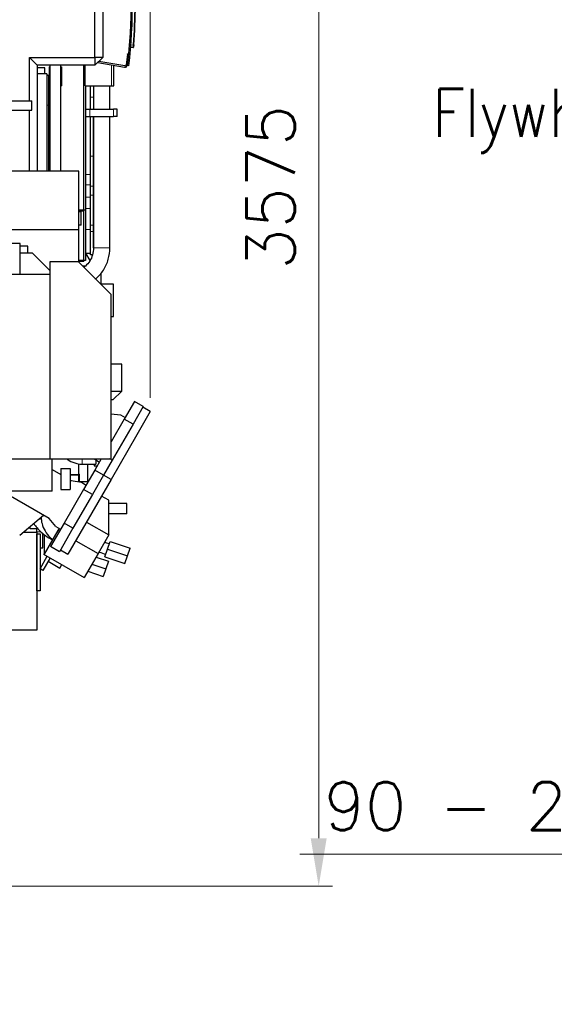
# Model space of a CAD drawing. Header units: inches. Extents: x 0 to 20790, y -12 to 14700.
# Tile 106 of 132: x 11140 to 12502, y 8781 to 11291. Entities that reach past the tile are written whole.
import ezdxf

# ---------------------------------------------------------------- set-up
doc = ezdxf.new("R2010")
doc.units = ezdxf.units.IN
doc.layers.add('1', color=7, linetype='Continuous', true_color=0xffffff)
doc.layers.add('254', color=7, linetype='Continuous', true_color=0xffffff)
doc.styles.add('latin_extended', font='simplex.shx')
doc.dimstyles.get("Standard").update_dxf_attribs({"dimtxt": 0.18, "dimasz": 0.18, "dimexe": 0.18, "dimexo": 0.0625, "dimgap": 0.09, "dimtad": 0, "dimtih": 1, "dimtoh": 1, "dimdec": 4, "dimzin": 0, "dimdsep": 46, "dimtxsty": 'Standard', "dimcen": 0.09, "dimadec": 0, "dimazin": 0, "dimtfac": 1, "dimtdec": 4, "dimtofl": 0, "dimtmove": 0, "dimatfit": 3, "dimfxl": 1, "dimtolj": 1, "dimtzin": 0, "dimarcsym": 0})

# ---------------------------------------------------------------- blocks, each defined once
blk = doc.blocks.new('LABLE3D_1', base_point=(367.155, 315.665))
at = {"layer": '254', "color": 2, "linetype": 'Continuous', "lineweight": 18, "insert": (348.32, 312.893), "char_height": 3.5, "attachment_point": 7, "line_spacing_factor": 0.963855, "style": 'latin_extended'}
blk.add_mtext('\\W0.8824;Flywheel', dxfattribs=at)
blk = doc.blocks.new('_U0')
at = {"layer": '254', "color": 3, "linetype": 'Continuous', "lineweight": 13, "transparency": 16777216}
for p, q in [((9083.5, 11650.6), (9083.5, 13088.9)), ((11472.6, 10327), (11472.6, 13088.9)), ((9206, 13053.9), (11350.1, 13053.9))]:
    blk.add_line(p, q, dxfattribs=at)
at = {"layer": '254', "color": 3, "transparency": 16777216}
for points in [[(9206, 13074.3), (9206, 13033.5), (9083.5, 13053.9)], [(11350.1, 13033.5), (11350.1, 13074.3), (11472.6, 13053.9)]]:
    blk.add_solid(points, dxfattribs=at)
at = {"layer": 'Defpoints', "color": 0, "transparency": 16777216}
for p in [(11472.6, 13053.9), (9083.5, 11615.6), (11472.6, 10292)]:
    blk.add_point(p, dxfattribs=at)
at = {"layer": '254', "color": 2, "lineweight": 13, "transparency": 16777216, "insert": (10065.1, 13237.6), "char_height": 122.5, "attachment_point": 1, "style": 'latin_extended'}
blk.add_mtext('\\A1;2389', dxfattribs=at)
blk = doc.blocks.new('_U8')
at = {"layer": '254', "color": 3, "linetype": 'Continuous', "lineweight": 13, "transparency": 16777216}
for p, q in [((13169.3, 9589.7), (13169.3, 9128.9)), ((13409.3, 9589.7), (13409.3, 9128.9)), ((13169.3, 9163.9), (11853.9, 9163.9)), ((13046.8, 9163.9), (12924.3, 9163.9)), ((13409.3, 9163.9), (13169.3, 9163.9)), ((13531.8, 9163.9), (13654.3, 9163.9))]:
    blk.add_line(p, q, dxfattribs=at)
at = {"layer": '254', "color": 3, "transparency": 16777216}
for points in [[(13046.8, 9143.5), (13046.8, 9184.3), (13169.3, 9163.9)], [(13531.8, 9184.3), (13531.8, 9143.5), (13409.3, 9163.9)]]:
    blk.add_solid(points, dxfattribs=at)
at = {"layer": 'Defpoints', "color": 0, "transparency": 16777216}
for p in [(13169.3, 9624.7), (13409.3, 9624.7), (13169.3, 9163.9)]:
    blk.add_point(p, dxfattribs=at)
at = {"layer": '254', "color": 2, "lineweight": 13, "transparency": 16777216, "insert": (11915.1, 9347.7), "char_height": 122.5, "attachment_point": 1, "style": 'latin_extended'}
blk.add_mtext('\\A1;\\C31;{\\H1.00x;\\Fsimplex.shx;90 -\\Fsimplex.shx;}\\C2; 240 ', dxfattribs=at)
blk = doc.blocks.new('_U11')
at = {"layer": '254', "color": 3, "linetype": 'Continuous', "lineweight": 13, "transparency": 16777216}
for p, q in [((10995.5, 12657.6), (11936.8, 12657.6)), ((11901.8, 12535.1), (11901.8, 9204.6)), ((10828.7, 9082.1), (11936.8, 9082.1))]:
    blk.add_line(p, q, dxfattribs=at)
at = {"layer": '254', "color": 3, "transparency": 16777216}
for points in [[(11922.2, 12535.1), (11881.4, 12535.1), (11901.8, 12657.6)], [(11881.4, 9204.6), (11922.2, 9204.6), (11901.8, 9082.1)]]:
    blk.add_solid(points, dxfattribs=at)
at = {"layer": 'Defpoints', "color": 0, "transparency": 16777216}
for p in [(10960.5, 12657.6), (10793.7, 9082.1), (11901.8, 9082.1)]:
    blk.add_point(p, dxfattribs=at)
at = {"layer": '254', "color": 2, "lineweight": 13, "transparency": 16777216, "insert": (11718.1, 10654), "char_height": 122.5, "attachment_point": 1, "rotation": 90, "style": 'latin_extended'}
blk.add_mtext('\\A1;3575', dxfattribs=at)

msp = doc.modelspace()

# ---------------------------------------------------------------- linework, layer by layer
at = {"layer": '1', "color": 2, "linetype": 'Continuous', "lineweight": 25}
for p, q in [((11351.377, 11422.062), (11351.377, 11194.793)), ((11331.377, 11194.793), (11331.377, 11413.778)), ((11428.902, 11220.211), (11422.484, 11219.875)), ((11164.388, 11194.793), (11331.377, 11194.793)), ((11164.388, 11194.793), (11184.388, 11174.793)), ((11164.388, 11083.968), (11164.388, 11194.793)), ((11351.377, 11194.793), (11331.377, 11174.793)), ((11331.377, 11194.793), (11331.377, 11174.793)), ((11351.377, 11194.793), (11331.377, 11194.793)), ((11414.357, 11203.406), (11410.944, 11175.614)), ((11413.922, 11175.249), (11417.334, 11203.04)), ((11414.357, 11203.406), (11414.395, 11203.716)), ((11414.395, 11203.716), (11414.478, 11204.398)), ((11414.478, 11204.398), (11418.015, 11203.964)), ((11417.456, 11204.033), (11417.334, 11203.04)), ((11331.377, 11174.793), (11184.388, 11174.793)), ((11184.388, 11174.793), (11184.388, 10905.094)), ((11214.409, 11170.561), (11216.409, 11170.561)), ((11214.409, 11170.561), (11214.409, 11122.561)), ((11244.409, 11170.561), (11246.409, 11170.561)), ((11246.409, 11170.561), (11246.409, 11122.561)), ((11303.539, 10803.065), (11303.539, 11174.791)), ((11306.539, 11122.065), (11306.539, 11174.795)), ((11338.688, 11182.103), (11406.925, 11170.071)), ((11407.446, 11173.025), (11341.278, 11184.693)), ((11379.539, 11122.065), (11379.539, 11174.903)), ((11417.658, 11173.566), (11414.68, 11173.935)), ((11203.539, 11168.061), (11184.388, 11168.061)), ((11208.539, 11153.061), (11184.388, 11153.061)), ((11203.539, 11153.059), (11203.539, 11168.061)), ((11208.539, 11153.061), (11208.539, 10905.091)), ((11213.539, 11149.161), (11208.539, 11149.161)), ((11213.539, 11149.161), (11213.539, 11073.061)), ((11214.409, 11122.561), (11216.409, 11122.561)), ((11244.409, 11122.561), (11246.409, 11122.561)), ((11306.539, 11122.065), (11373.539, 11122.065)), ((11307.539, 11122.065), (11307.539, 10805.56)), ((11320.539, 11093.292), (11320.539, 11122.066)), ((11327.538, 11122.064), (11327.538, 11063.062)), ((11369.54, 11063.061), (11369.54, 11122.056)), ((11373.539, 11122.065), (11379.539, 11122.065)), ((11095.317, 11083.968), (11170.318, 11083.968)), ((11170.318, 11060.185), (11170.318, 11083.968)), ((11213.539, 11073.061), (11213.539, 10905.091)), ((11320.539, 11063.06), (11320.539, 11093.292)), ((11095.317, 11060.185), (11170.318, 11060.185)), ((11164.388, 10905.092), (11164.388, 11060.183)), ((11308.538, 11063.062), (11318.538, 11063.062)), ((11308.538, 11044.062), (11308.538, 11063.062)), ((11308.538, 11044.062), (11318.538, 11044.062)), ((11318.538, 11063.062), (11378.538, 11063.062)), ((11318.538, 11044.062), (11378.538, 11044.062)), ((11320.539, 10942.837), (11320.539, 11044.06)), ((11327.539, 10942.837), (11327.539, 11044.06)), ((11327.54, 11044.06), (11327.54, 10709.884)), ((11369.54, 10709.884), (11369.54, 11044.06)), ((11388.538, 11063.062), (11378.538, 11063.062)), ((11388.538, 11044.062), (11378.538, 11044.062)), ((11388.538, 11044.062), (11388.538, 11063.062)), ((11320.539, 10866.426), (11320.539, 10942.837)), ((11327.539, 10866.426), (11327.539, 10942.837)), ((11290.368, 10905.09), (11090.368, 10905.09)), ((11290.368, 10755.09), (11290.368, 10905.09)), ((11320.539, 10843.702), (11320.539, 10866.426)), ((11320.539, 10767.292), (11320.539, 10843.702)), ((11327.539, 10843.702), (11327.539, 10866.426)), ((11327.539, 10767.292), (11327.539, 10843.702)), ((11307.539, 10805.56), (11290.367, 10805.56)), ((11303.539, 10803.065), (11290.367, 10803.065)), ((11296.211, 10801.227), (11290.368, 10801.227)), ((11296.211, 10767.058), (11296.211, 10801.227)), ((11303.539, 10675.065), (11303.539, 10803.065)), ((11307.539, 10805.56), (11307.539, 10677.56)), ((11290.368, 10755.09), (11090.368, 10755.09)), ((11296.211, 10767.058), (11290.368, 10767.058)), ((11290.368, 10672.562), (11290.368, 10755.09)), ((11320.539, 10751.064), (11320.539, 10767.292)), ((11320.539, 10691.235), (11320.539, 10751.064)), ((11327.539, 10751.064), (11327.539, 10767.292)), ((11327.539, 10709.814), (11327.539, 10751.064)), ((11140.539, 10720.361), (11048.539, 10720.361)), ((11140.539, 10641.561), (11140.539, 10720.361)), ((11160.368, 10713.802), (11140.539, 10713.802)), ((11140.539, 10697.111), (11171.539, 10697.111)), ((11160.368, 10697.112), (11160.368, 10713.802)), ((11216.541, 10652.109), (11171.539, 10697.111)), ((11307.539, 10695.905), (11320.539, 10695.905)), ((11319.111, 10677.505), (11308.489, 10695.904)), ((11216.539, 10673.561), (11216.539, 10171.561)), ((11289.368, 10673.561), (11216.539, 10673.561)), ((11372.539, 10590.39), (11289.368, 10673.561)), ((11307.539, 10677.56), (11290.367, 10677.56)), ((11303.539, 10675.065), (11290.367, 10675.065)), ((11325.188, 10691.235), (11320.539, 10691.235)), ((11306.389, 10662.561), (11300.368, 10662.561)), ((11346.239, 10644.86), (11346.239, 10616.687)), ((11216.539, 10641.561), (11026.039, 10641.561)), ((11378.539, 10616.591), (11346.337, 10616.591)), ((11378.539, 10546.64), (11378.539, 10616.591)), ((11372.539, 10171.561), (11372.539, 10590.39)), ((11378.539, 10534.591), (11378.539, 10546.64)), ((11372.539, 10534.591), (11378.539, 10534.591)), ((11400.239, 10413.061), (11372.541, 10413.061)), ((11400.239, 10343.756), (11400.239, 10413.061)), ((11372.541, 10343.756), (11400.239, 10343.756)), ((11377.239, 10321.756), (11400.239, 10343.756)), ((11377.239, 10321.756), (11372.54, 10321.756)), ((11432.023, 10317.686), (11406.023, 10272.653)), ((11454.539, 10304.686), (11432.023, 10317.686)), ((11454.539, 10304.686), (11428.539, 10259.653)), ((11472.592, 10291.954), (11438.639, 10233.147)), ((11472.592, 10291.954), (11453.539, 10302.954)), ((11372.54, 10286.598), (11396.582, 10284.097)), ((11406.023, 10272.653), (11372.54, 10214.659)), ((11396.582, 10284.097), (11408.618, 10277.147)), ((11428.539, 10259.653), (11406.023, 10272.653)), ((11428.539, 10259.653), (11375.539, 10167.854)), ((11438.639, 10233.147), (11372.59, 10118.746)), ((11026.039, 10171.561), (11216.539, 10171.561)), ((11216.539, 10171.561), (11372.539, 10171.561)), ((11222.539, 10089.061), (11222.539, 10171.561)), ((11330.946, 10170.429), (11329.996, 10171.561)), ((11330.946, 10170.429), (11342.989, 10163.475)), ((11347.657, 10171.561), (11331.023, 10142.749)), ((11333.539, 10168.932), (11333.539, 10158.061)), ((11375.539, 10167.854), (11353.539, 10129.749)), ((11375.539, 10167.854), (11369.118, 10171.561)), ((11222.54, 10144.248), (11244.539, 10131.558)), ((11244.539, 10147.061), (11244.539, 10093.061)), ((11244.539, 10147.061), (11268.539, 10147.061)), ((11268.539, 10147.061), (11268.539, 10093.061)), ((11290.539, 10132.061), (11290.539, 10158.772)), ((11331.023, 10142.749), (11302.523, 10093.385)), ((11312.739, 10158.062), (11312.739, 10113.061)), ((11329.472, 10158.061), (11329.472, 10154.059)), ((11329.472, 10154.059), (11337.553, 10154.059)), ((11353.539, 10129.749), (11331.023, 10142.749)), ((11243.664, 10132.061), (11244.538, 10132.061)), ((11268.538, 10132.061), (11290.539, 10132.061)), ((11290.539, 10130.078), (11268.539, 10130.078)), ((11268.539, 10117.715), (11270.785, 10116.419)), ((11270.785, 10116.419), (11297.088, 10111.792)), ((11290.539, 10133.233), (11292.539, 10132.078)), ((11290.539, 10112.944), (11290.539, 10132.061)), ((11292.539, 10112.593), (11292.539, 10132.078)), ((11353.539, 10129.749), (11325.039, 10080.385)), ((11372.592, 10118.749), (11338.639, 10059.941)), ((11372.592, 10118.749), (11353.539, 10129.749)), ((11244.539, 10093.061), (11268.539, 10093.061)), ((11302.523, 10093.385), (11253.023, 10007.649)), ((11312.739, 10113.061), (11292.539, 10113.061)), ((11293.239, 10113.061), (11293.239, 10112.469)), ((11297.088, 10111.792), (11309.134, 10104.837)), ((11325.039, 10080.385), (11302.523, 10093.385)), ((11313.886, 10113.061), (11312.739, 10113.061)), ((11222.539, 10089.061), (11026.039, 10089.061)), ((11214.759, 10019.395), (11094.084, 10089.061)), ((11325.039, 10080.385), (11275.539, 9994.649)), ((11367.048, 10065.901), (11348.321, 10076.713)), ((11367.048, 9977.607), (11367.048, 10065.901)), ((11338.639, 10059.941), (11262.592, 9928.223)), ((11412.785, 10057.369), (11367.049, 10057.369)), ((11412.785, 10031.516), (11412.785, 10057.369)), ((11139.718, 9976.855), (11200.337, 10027.721)), ((11231.924, 9998.94), (11214.759, 10019.395)), ((11412.785, 10031.516), (11367.049, 10031.516)), ((11166.539, 9992.88), (11166.539, 9999.361)), ((11186.389, 9992.88), (11166.539, 9992.88)), ((11183.539, 9985.478), (11183.539, 9992.882)), ((11253.023, 10007.649), (11218.523, 9947.893)), ((11231.924, 9998.94), (11243.976, 9991.981)), ((11237.773, 9988.656), (11240.763, 9993.836)), ((11275.539, 9994.649), (11241.039, 9934.893)), ((11275.539, 9994.649), (11253.023, 10007.649)), ((11310.056, 10010.432), (11367.014, 9977.548)), ((11149.496, 9985.061), (11183.539, 9985.061)), ((11183.539, 9985.061), (11183.539, 9735.061)), ((11183.539, 9835.061), (11183.539, 9980.061)), ((11183.539, 9980.061), (11191.539, 9980.061)), ((11191.539, 9980.061), (11191.539, 9835.061)), ((11198.539, 9945.061), (11198.539, 9981.228)), ((11202.539, 9928.786), (11202.539, 9978.29)), ((11203.206, 9928.785), (11237.773, 9988.656)), ((11218.846, 9967.326), (11223.805, 9964.463)), ((11237.773, 9988.656), (11240.987, 9986.801)), ((11367.014, 9977.548), (11339.514, 9929.916)), ((11367.048, 9977.607), (11367.014, 9977.548)), ((11191.539, 9945.061), (11198.539, 9945.061)), ((11241.039, 9934.893), (11218.523, 9947.893)), ((11282.556, 9962.801), (11339.514, 9929.916)), ((11356.854, 9922.002), (11363.447, 9941.413)), ((11363.447, 9941.413), (11370.039, 9960.824)), ((11363.447, 9941.413), (11414.578, 9924.047)), ((11370.039, 9960.824), (11421.171, 9943.458)), ((11414.578, 9924.047), (11421.171, 9943.458)), ((11191.539, 9891.291), (11210.053, 9923.359)), ((11217.025, 9919.334), (11198.433, 9887.132)), ((11200.653, 9928.785), (11304.309, 9868.939)), ((11200.653, 9928.785), (11203.206, 9928.785)), ((11243.539, 9939.223), (11262.592, 9928.223)), ((11339.514, 9929.916), (11304.309, 9868.939)), ((11334.382, 9921.028), (11365.64, 9910.413)), ((11356.854, 9922.002), (11407.986, 9904.636)), ((11407.986, 9904.636), (11414.578, 9924.047)), ((11198.433, 9887.132), (11191.539, 9891.113)), ((11212.022, 9910.667), (11242.291, 9893.191)), ((11242.291, 9893.191), (11247.295, 9901.859)), ((11323.932, 9902.927), (11359.047, 9891.001)), ((11359.047, 9891.001), (11352.455, 9871.59)), ((11365.64, 9910.413), (11359.047, 9891.001)), ((11313.481, 9884.827), (11352.455, 9871.59)), ((11191.539, 9835.061), (11183.539, 9835.061)), ((11183.539, 9735.061), (11014.494, 9735.061))]:
    msp.add_line(p, q, dxfattribs=at)
at = {"layer": '1', "color": 110, "linetype": 'Continuous', "lineweight": 13}
for p, q in [((11423.018, 11226.394), (11429.383, 11226.727)), ((11417.334, 11203.04), (11414.357, 11203.406)), ((11373.539, 11122.065), (11373.539, 11175.961)), ((11213.539, 11073.061), (11208.539, 11073.061)), ((11327.538, 11093.292), (11320.539, 11093.292)), ((11318.538, 11044.062), (11318.538, 11063.062)), ((11378.538, 11044.062), (11378.538, 11063.062)), ((11327.539, 10942.837), (11320.539, 10942.837)), ((11307.539, 10896.37), (11320.539, 10896.37)), ((11307.539, 10870.354), (11320.539, 10870.354)), ((11327.539, 10866.426), (11320.539, 10866.426)), ((11327.539, 10843.702), (11320.539, 10843.702)), ((11307.539, 10838.32), (11320.539, 10838.32)), ((11307.539, 10809.846), (11320.539, 10809.846)), ((11307.539, 10756.064), (11320.539, 10756.064)), ((11327.539, 10767.292), (11320.539, 10767.292)), ((11327.539, 10751.064), (11320.539, 10751.064)), ((11369.54, 10709.884), (11327.54, 10709.884)), ((11183.539, 9985.478), (11194.128, 9985.478)), ((11218.846, 9967.326), (11219.826, 9969.024))]:
    msp.add_line(p, q, dxfattribs=at)
at = {"layer": '1', "color": 2, "linetype": 'Continuous', "lineweight": 25}
for centre, radius, start, end in [((10223.776, 11321.401), 1200, 352.941167, 8.823765), ((10223.776, 11321.401), 1203, 352.941167, 8.823765), ((10234.668, 11328.012), 1199, 355.154216, 4.845784), ((10234.616, 11328.012), 1200, 355.154216, 4.845784), ((11428.85, 11221.21), 1, 273, 354.889549), ((11407.967, 11175.98), 6, 260, 353), ((11407.967, 11175.98), 3, 260, 353), ((11410.294, 11178.667), 5, 316.463337, 343.341237)]:
    msp.add_arc(centre, radius, start, end, dxfattribs=at)
at = {"layer": '1', "color": 110, "linetype": 'Continuous', "lineweight": 13}
for centre, major_axis, ratio, start_param, end_param in [((11429.33, 11226.727), (0.996, -0.084), 0.00442706, 0, 1.51862377), ((11188.09, 10034.051), (-15.155, 8.751), 0.90978599, 2.07590088, 2.4735087), ((11211.484, 10026.449), (-17.5, 0), 0.00000159, 5.24881593, 5.52144726)]:
    msp.add_ellipse(centre, major_axis=major_axis, ratio=ratio, start_param=start_param, end_param=end_param, dxfattribs=at)
msp.add_open_spline([(11429.383, 11226.727), (11429.369, 11226.513), (11429.341, 11226.087), (11429.314, 11225.664), (11429.296, 11225.402), (11429.293, 11225.349), (11429.286, 11225.245), (11429.276, 11225.089), (11429.265, 11224.935), (11429.245, 11224.631), (11429.218, 11224.232), (11429.191, 11223.848), (11429.171, 11223.566), (11429.165, 11223.472), (11429.155, 11223.334), (11429.152, 11223.288), (11429.145, 11223.198), (11429.142, 11223.153), (11429.126, 11222.931), (11429.102, 11222.589), (11429.078, 11222.275), (11429.062, 11222.049), (11429.056, 11221.975), (11429.048, 11221.867), (11429.045, 11221.832), (11429.04, 11221.761), (11429.037, 11221.727), (11429.024, 11221.556), (11429.014, 11221.429), (11428.996, 11221.192), (11428.987, 11221.083), (11428.97, 11220.882), (11428.963, 11220.791), (11428.954, 11220.688), (11428.952, 11220.668), (11428.948, 11220.629), (11428.947, 11220.61), (11428.942, 11220.556), (11428.939, 11220.522), (11428.93, 11220.43), (11428.92, 11220.326), (11428.912, 11220.264), (11428.906, 11220.222), (11428.904, 11220.211), (11428.902, 11220.211)], degree=3, knots=[0, 0, 0, 0, 0.0625, 0.125, 0.125, 0.140625, 0.140625, 0.15625, 0.1875, 0.1875, 0.25, 0.3125, 0.3125, 0.34375, 0.34375, 0.359375, 0.359375, 0.375, 0.375, 0.4375, 0.5, 0.5, 0.53125, 0.53125, 0.546875, 0.546875, 0.5625, 0.5625, 0.625, 0.625, 0.6875, 0.6875, 0.75, 0.75, 0.765625, 0.765625, 0.78125, 0.78125, 0.8125, 0.8125, 0.875, 0.9375, 0.9375, 1, 1, 1, 1], dxfattribs=at)
at = {"layer": '1', "color": 2, "linetype": 'Continuous', "lineweight": 25}
for points, knots in [([(11430.327, 11226.643), (11430.311, 11226.462), (11430.281, 11226.101), (11430.25, 11225.744), (11430.231, 11225.522), (11430.227, 11225.477), (11430.22, 11225.389), (11430.216, 11225.345), (11430.205, 11225.214), (11430.197, 11225.127), (11430.175, 11224.869), (11430.146, 11224.532), (11430.118, 11224.206), (11430.097, 11223.967), (11430.09, 11223.889), (11430.08, 11223.771), (11430.076, 11223.733), (11430.07, 11223.656), (11430.066, 11223.618), (11430.05, 11223.43), (11430.025, 11223.14), (11430.001, 11222.873), (11429.984, 11222.681), (11429.976, 11222.588), (11429.968, 11222.497), (11429.963, 11222.438), (11429.96, 11222.408), (11429.947, 11222.263), (11429.938, 11222.155), (11429.92, 11221.954), (11429.912, 11221.861), (11429.896, 11221.691), (11429.89, 11221.613), (11429.882, 11221.526), (11429.88, 11221.509), (11429.877, 11221.476), (11429.876, 11221.46), (11429.872, 11221.414), (11429.869, 11221.386), (11429.862, 11221.307), (11429.854, 11221.219), (11429.85, 11221.166), (11429.847, 11221.139), (11429.847, 11221.132), (11429.846, 11221.123), (11429.846, 11221.121), (11429.846, 11221.121)], [0, 0, 0, 0, 0.06267084, 0.12534168, 0.12534168, 0.14100939, 0.14100939, 0.1566771, 0.1566771, 0.18801251, 0.18801251, 0.25068335, 0.31335419, 0.31335419, 0.34468961, 0.34468961, 0.36035732, 0.36035732, 0.37602503, 0.37602503, 0.43869587, 0.5013667, 0.5013667, 0.53270212, 0.54836983, 0.54836983, 0.56403754, 0.56403754, 0.62670838, 0.62670838, 0.68937922, 0.68937922, 0.75205006, 0.75205006, 0.76771777, 0.76771777, 0.78338548, 0.78338548, 0.81472089, 0.81472089, 0.87739173, 0.94006257, 0.94006257, 0.97139799, 0.97139799, 1, 1, 1, 1]), ([(11216.409, 11174.787), (11216.409, 11166.172), (11216.409, 11144.557), (11216.409, 11111.817), (11216.409, 11078.44), (11216.409, 11050.684), (11216.409, 11027.874), (11216.409, 11006.555), (11216.409, 10982.971), (11216.409, 10954.042), (11216.409, 10927.455), (11216.409, 10910.511), (11216.409, 10905.091)], [0, 0, 0, 0, 0.09583342, 0.24043498, 0.36419238, 0.46710564, 0.54917473, 0.61792112, 0.70425588, 0.81151926, 0.93971128, 1, 1, 1, 1]), ([(11244.409, 10905.094), (11244.409, 10912.9), (11244.409, 10928.085), (11244.409, 10949.449), (11244.409, 10972.547), (11244.409, 11000.515), (11244.409, 11037.261), (11244.409, 11082.135), (11244.409, 11128.881), (11244.409, 11160.668), (11244.409, 11174.787)], [0, 0, 0, 0, 0.08683443, 0.16890775, 0.23765404, 0.34376483, 0.48001621, 0.64640819, 0.84294077, 1, 1, 1, 1]), ([(11327.54, 10709.884), (11327.654, 10703.425), (11326.225, 10691.522), (11318.99, 10675.058), (11310.134, 10665.289), (11304.429, 10660.803), (11302.974, 10659.761)], [0, 0, 0, 0, 0.30707432, 0.60114546, 0.90117456, 1, 1, 1, 1]), ([(11332.922, 10629.994), (11333.137, 10630.174), (11340.762, 10636.592), (11354.306, 10651.6), (11366.871, 10679.68), (11369.542, 10699.555), (11369.54, 10709.884)], [0, 0, 0, 0, 0.00957527, 0.3401461, 0.67420303, 1, 1, 1, 1]), ([(11259.95, 10171.283), (11261.792, 10169.829), (11269.431, 10164.568), (11280.736, 10160.28), (11292.05, 10158.354), (11296.607, 10158.088), (11298.559, 10158.061)], [0, 0, 0, 0, 0.1697165, 0.66913155, 0.85898681, 1, 1, 1, 1]), ([(11298.559, 10158.061), (11301.469, 10158.061), (11307.296, 10158.061), (11318.956, 10158.061), (11327.706, 10158.061), (11333.539, 10158.061)], [0, 0, 0, 0, 0.24956794, 0.49971321, 1, 1, 1, 1]), ([(11194.096, 10022.779), (11194.389, 10017.203), (11196.287, 10005.132), (11203.62, 9987.222), (11214.061, 9973.735), (11221.536, 9967.142), (11224.1, 9965.15)], [0, 0, 0, 0, 0.24706613, 0.55068593, 0.85430563, 1, 1, 1, 1]), ([(11175.56, 10006.995), (11176.834, 10004.794), (11180.486, 9999.288), (11188.622, 9989.827), (11201.694, 9978.283), (11212.539, 9970.993), (11218.846, 9967.326)], [0, 0, 0, 0, 0.15074522, 0.38487992, 0.66985839, 1, 1, 1, 1])]:
    msp.add_open_spline(points, degree=3, knots=knots, dxfattribs=at)
at = {"layer": '1', "color": 110, "linetype": 'Continuous', "lineweight": 13}
for points, weights in [([(11298.565, 10167.01), (11298.563, 10163.519), (11298.56, 10159.756), (11298.559, 10158.052), (11298.559, 10158.061)], [1.01661171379, 1.01661171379, 0.98335456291, 0.992298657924, 1.00476213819]), ([(11298.568, 10171.521), (11298.567, 10170.312), (11298.566, 10169.138), (11298.566, 10168.029), (11298.565, 10167.01)], [1.00629750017, 1.00999473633, 1.01378167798, 1.01661171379, 1.01661171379])]:
    msp.add_rational_spline(points, weights, degree=4, dxfattribs=at)
at = {"layer": '1', "color": 2, "linetype": 'Continuous', "lineweight": 25}
for points in [[(11367.955, 9954.69), (11364.016, 9956.03), (11360.076, 9957.369), (11356.137, 9958.709)], [(11341.864, 9933.988), (11347.56, 9932.051), (11353.255, 9930.114), (11358.951, 9928.177)]]:
    msp.add_open_spline(points, degree=3, dxfattribs=at)

# ---------------------------------------------------------------- block references
at = {"layer": '254', "color": 3, "linetype": 'Continuous', "lineweight": 13, "xscale": 35, "yscale": 35, "zscale": 35}
msp.add_blockref('LABLE3D_1', (12850.411, 11048.262), dxfattribs=at)

# ---------------------------------------------------------------- dimensions: what is measured, and where the dimension line sits
at = {"layer": '254', "color": 2, "linetype": 'Continuous', "lineweight": 13}
dim = msp.add_linear_dim(base=(11472.592, 13053.873), p1=(9083.539, 11615.561), p2=(11472.592, 10291.954), dimstyle='Standard', override={"dimscale": 35, "dimtxt": 3.5, "dimasz": 3.5, "dimexe": 1, "dimexo": 1, "dimgap": 1.75, "dimtad": 1, "dimtih": 1, "dimtoh": 0, "dimdec": 0, "dimlfac": 1, "dimzin": 8, "dimdsep": 46, "dimlunit": 2, "dimtxsty": 'latin_extended', "dimsah": 1, "dimse1": 0, "dimse2": 0, "dimsd1": 0, "dimsd2": 0, "dimclrd": 3, "dimclre": 3, "dimclrt": 2, "dimtol": 0, "dimtm": -0.1, "dimtfac": 0.714286, "dimtdec": 3, "dimtofl": 1, "dimtmove": 0, "dimtzin": 8, "dimlwd": 13, "dimlwe": 13}, dxfattribs=at)
dim.commit()
dim.dimension.update_dxf_attribs({"geometry": '_U0', "text_midpoint": (10278.066, 13053.873), "dimtype": 160})
dim = msp.add_linear_dim(base=(11901.814156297, 9082.061236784), p1=(10960.539248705, 12657.561236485), p2=(10793.689237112, 9082.061236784), angle=90, dimstyle='Standard', override={"dimscale": 35, "dimtxt": 3.5, "dimasz": 3.5, "dimexe": 1, "dimexo": 1, "dimgap": 1.75, "dimtad": 1, "dimtih": 0, "dimtoh": 0, "dimdec": 0, "dimlfac": 1, "dimzin": 8, "dimdsep": 46, "dimlunit": 2, "dimtxsty": 'latin_extended', "dimsah": 1, "dimse1": 0, "dimse2": 0, "dimsd1": 0, "dimsd2": 0, "dimclrd": 3, "dimclre": 3, "dimclrt": 2, "dimtol": 0, "dimtm": -0.1, "dimtfac": 0.714286, "dimtdec": 3, "dimtofl": 1, "dimtmove": 0, "dimtzin": 8, "dimlwd": 13, "dimlwe": 13}, dxfattribs=at)
dim.commit()
dim.dimension.update_dxf_attribs({"geometry": '_U11', "text_midpoint": (11901.814156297, 10869.811236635), "dimtype": 160})
dim = msp.add_linear_dim(base=(13169.302, 9163.926), p1=(13409.302, 9624.691), p2=(13169.302, 9624.691), text='\\C31;{\\H1.00x;\\Fsimplex.shx;90 -\\Fsimplex.shx;}\\C2; <> ', dimstyle='Standard', override={"dimscale": 35, "dimtxt": 3.5, "dimasz": 3.5, "dimexe": 1, "dimexo": 1, "dimgap": 1.75, "dimtad": 1, "dimtih": 1, "dimtoh": 0, "dimdec": 2, "dimlfac": 1, "dimzin": 8, "dimdsep": 46, "dimlunit": 2, "dimtxsty": 'latin_extended', "dimsah": 1, "dimse1": 0, "dimse2": 0, "dimsd1": 0, "dimsd2": 0, "dimclrd": 3, "dimclre": 3, "dimclrt": 2, "dimtol": 0, "dimtm": -0.1, "dimtfac": 0.714286, "dimtdec": 3, "dimtofl": 1, "dimtmove": 0, "dimtzin": 8, "dimlwd": 13, "dimlwe": 13}, dxfattribs=at)
dim.commit()
dim.dimension.update_dxf_attribs({"geometry": '_U8', "text_midpoint": (12375.969, 9163.926), "dimtype": 160})

doc.saveas('drawing.dxf')
